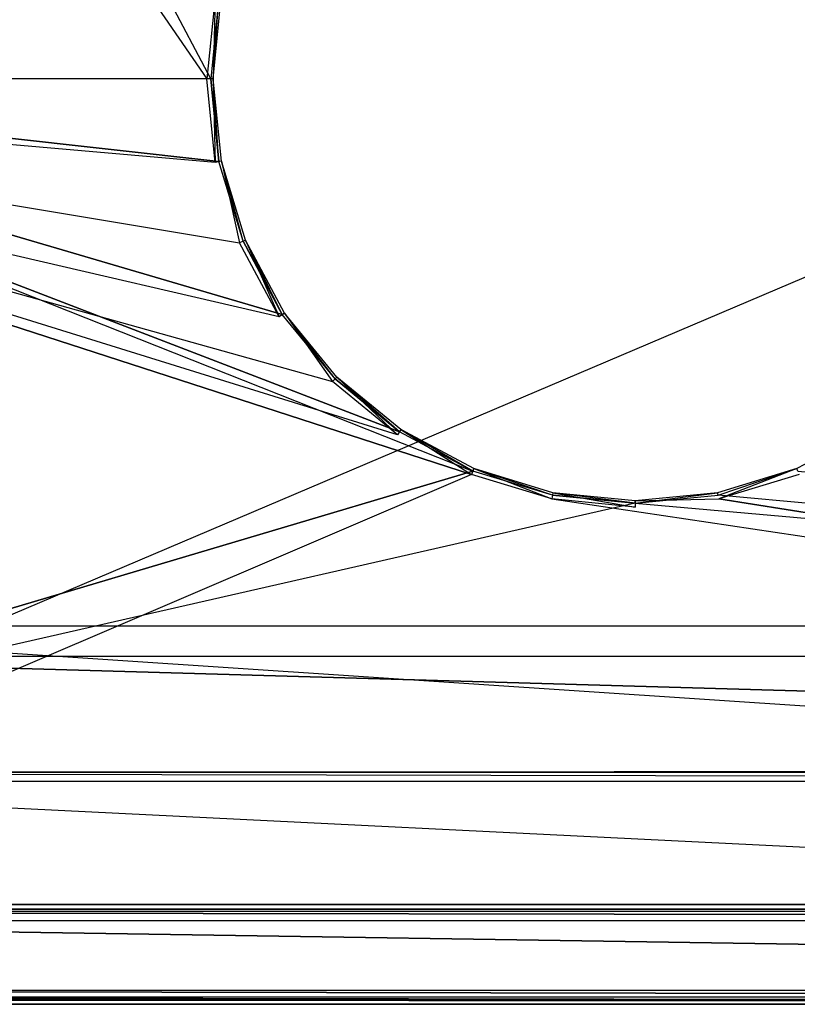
# Model space of a CAD drawing. Extents: x 0 to 1, y -0.5 to 0.
# Tile 5 of 16: x 0.17 to 0.34, y -0.5 to -0.29. Entities that reach past the tile are written whole.
import ezdxf

# ---------------------------------------------------------------- set-up
doc = ezdxf.new("R2010")
doc.units = 0
for name, color, linetype in [('L13_DRAWERBOX_LEGATO_REL_3_X_87', 7, 'CONTINUOUS'), ('L17_PLATTE_LEGATO_N_B10600__0__', 7, 'CONTINUOUS'), ('L1_KORPUS_LEGATO_BO_X_9620__Y_4', 7, 'CONTINUOUS'), ('L3_KORPUS_LEGATO_3_N_B10600____', 7, 'CONTINUOUS'), ('L6_KORPUS_LEGATO_0_N_B10600____', 7, 'CONTINUOUS'), ('L8_FRONT_LEGATO_S2S2_X_3400__Y_', 7, 'CONTINUOUS')]:
    doc.layers.add(name, color=color, linetype=linetype)

msp = doc.modelspace()

# ---------------------------------------------------------------- linework, layer by layer
at = {"layer": 'L13_DRAWERBOX_LEGATO_REL_3_X_87', "color": 8}
for points, invisible_edges in [([(0.939515, -0.4795, 0.048), (0.060485, -0.1555, 0.048), (0.060485, -0.4795, 0.048), (0.939515, -0.4795, 0.048)], 13), ([(0.060485, -0.1555, 0.048), (0.939515, -0.4795, 0.048), (0.939515, -0.1555, 0.048), (0.060485, -0.1555, 0.048)], 14), ([(0.060485, -0.1555, 0.032), (0.939515, -0.4795, 0.032), (0.060485, -0.4795, 0.032), (0.060485, -0.1555, 0.032)], 13), ([(0.939515, -0.4795, 0.032), (0.060485, -0.1555, 0.032), (0.939515, -0.1555, 0.032), (0.939515, -0.4795, 0.032)], 14), ([(0.939515, -0.4795, 0.048), (0.060485, -0.4795, 0.032), (0.939515, -0.4795, 0.032), (0.939515, -0.4795, 0.048)], 13), ([(0.060485, -0.4795, 0.032), (0.939515, -0.4795, 0.048), (0.060485, -0.4795, 0.048), (0.060485, -0.4795, 0.032)], 14)]:
    msp.add_3dface(points, dxfattribs=dict(at, invisible_edges=invisible_edges))
at = {"layer": 'L17_PLATTE_LEGATO_N_B10600__0__', "color": 8}
for points, invisible_edges in [([(0.207929, -0.300523, 0.38), (0.00192, -0.001197, 0.38), (0.00192, -0.300523, 0.38), (0.207929, -0.300523, 0.38)], 13), ([(0.00192, -0.001197, 0.38), (0.207929, -0.300523, 0.38), (0.209703, -0.282515, 0.38), (0.00192, -0.001197, 0.38)], 10), ([(0.051665, -0.001197, 0.342), (0.208737, -0.300523, 0.342), (0.051665, -0.300523, 0.342), (0.051665, -0.001197, 0.342)], 13), ([(0.208737, -0.300523, 0.342), (0.051665, -0.001197, 0.342), (0.210495, -0.282673, 0.342), (0.208737, -0.300523, 0.342)], 10), ([(0.209285, -0.300523, 0.38), (0.209703, -0.282515, 0.38), (0.207929, -0.300523, 0.38), (0.209285, -0.300523, 0.38)], 13), ([(0.210495, -0.282673, 0.342), (0.209285, -0.300523, 0.342), (0.208737, -0.300523, 0.342), (0.210495, -0.282673, 0.342)], 13), ([(0.209703, -0.282515, 0.38), (0.209285, -0.300523, 0.38), (0.211033, -0.28278, 0.38), (0.209703, -0.282515, 0.38)], 14), ([(0.209285, -0.300523, 0.342), (0.210495, -0.282673, 0.342), (0.211033, -0.28278, 0.342), (0.209285, -0.300523, 0.342)], 14), ([(0.211033, -0.28278, 0.379138), (0.209285, -0.300523, 0.38), (0.209285, -0.300523, 0.379138), (0.211033, -0.28278, 0.379138)], 13), ([(0.209285, -0.300523, 0.38), (0.211033, -0.28278, 0.379138), (0.211033, -0.28278, 0.38), (0.209285, -0.300523, 0.38)], 14), ([(0.211033, -0.28278, 0.342), (0.209285, -0.300523, 0.342861), (0.209285, -0.300523, 0.342), (0.211033, -0.28278, 0.342)], 13), ([(0.209285, -0.300523, 0.342861), (0.211033, -0.28278, 0.342), (0.211033, -0.28278, 0.342861), (0.209285, -0.300523, 0.342861)], 14), ([(0.211033, -0.28278, 0.342861), (0.209285, -0.300523, 0.379138), (0.209285, -0.300523, 0.342861), (0.211033, -0.28278, 0.342861)], 13), ([(0.209285, -0.300523, 0.379138), (0.211033, -0.28278, 0.342861), (0.211033, -0.28278, 0.379138), (0.209285, -0.300523, 0.379138)], 14), ([(0.00192, -0.498375, 0.38), (0.26491, -0.385801, 0.38), (0.00192, -0.300523, 0.38), (0.00192, -0.498375, 0.38)], 13), ([(0.00192, -0.300523, 0.38), (0.26491, -0.385801, 0.38), (0.248952, -0.377271, 0.38), (0.00192, -0.300523, 0.38)], 10), ([(0.00192, -0.300523, 0.38), (0.248952, -0.377271, 0.38), (0.234964, -0.365792, 0.38), (0.00192, -0.300523, 0.38)], 13), ([(0.00192, -0.300523, 0.38), (0.234964, -0.365792, 0.38), (0.223485, -0.351804, 0.38), (0.00192, -0.300523, 0.38)], 10), ([(0.00192, -0.300523, 0.38), (0.223485, -0.351804, 0.38), (0.214955, -0.335846, 0.38), (0.00192, -0.300523, 0.38)], 13), ([(0.00192, -0.300523, 0.38), (0.214955, -0.335846, 0.38), (0.209703, -0.318531, 0.38), (0.00192, -0.300523, 0.38)], 10), ([(0.00192, -0.300523, 0.38), (0.209703, -0.318531, 0.38), (0.207929, -0.300523, 0.38), (0.00192, -0.300523, 0.38)], 13), ([(0.265219, -0.385054, 0.342), (0.051665, -0.448631, 0.342), (0.051665, -0.300523, 0.342), (0.265219, -0.385054, 0.342)], 10), ([(0.265219, -0.385054, 0.342), (0.051665, -0.300523, 0.342), (0.249401, -0.376599, 0.342), (0.265219, -0.385054, 0.342)], 13), ([(0.249401, -0.376599, 0.342), (0.051665, -0.300523, 0.342), (0.235536, -0.36522, 0.342), (0.249401, -0.376599, 0.342)], 10), ([(0.235536, -0.36522, 0.342), (0.051665, -0.300523, 0.342), (0.224157, -0.351355, 0.342), (0.235536, -0.36522, 0.342)], 13), ([(0.224157, -0.351355, 0.342), (0.051665, -0.300523, 0.342), (0.215702, -0.335537, 0.342), (0.224157, -0.351355, 0.342)], 10), ([(0.215702, -0.335537, 0.342), (0.051665, -0.300523, 0.342), (0.210495, -0.318373, 0.342), (0.215702, -0.335537, 0.342)], 13), ([(0.210495, -0.318373, 0.342), (0.051665, -0.300523, 0.342), (0.208737, -0.300523, 0.342), (0.210495, -0.318373, 0.342)], 10), ([(0.209703, -0.318531, 0.38), (0.209285, -0.300523, 0.38), (0.207929, -0.300523, 0.38), (0.209703, -0.318531, 0.38)], 13), ([(0.209285, -0.300523, 0.342), (0.210495, -0.318373, 0.342), (0.208737, -0.300523, 0.342), (0.209285, -0.300523, 0.342)], 13), ([(0.209285, -0.300523, 0.379138), (0.211033, -0.318266, 0.38), (0.211033, -0.318266, 0.379138), (0.209285, -0.300523, 0.379138)], 13), ([(0.211033, -0.318266, 0.38), (0.209285, -0.300523, 0.379138), (0.209285, -0.300523, 0.38), (0.211033, -0.318266, 0.38)], 14), ([(0.209285, -0.300523, 0.342), (0.211033, -0.318266, 0.342861), (0.211033, -0.318266, 0.342), (0.209285, -0.300523, 0.342)], 13), ([(0.211033, -0.318266, 0.342861), (0.209285, -0.300523, 0.342), (0.209285, -0.300523, 0.342861), (0.211033, -0.318266, 0.342861)], 14), ([(0.209285, -0.300523, 0.342861), (0.211033, -0.318266, 0.379138), (0.211033, -0.318266, 0.342861), (0.209285, -0.300523, 0.342861)], 13), ([(0.211033, -0.318266, 0.379138), (0.209285, -0.300523, 0.342861), (0.209285, -0.300523, 0.379138), (0.211033, -0.318266, 0.379138)], 14), ([(0.209285, -0.300523, 0.38), (0.209703, -0.318531, 0.38), (0.211033, -0.318266, 0.38), (0.209285, -0.300523, 0.38)], 14), ([(0.210495, -0.318373, 0.342), (0.209285, -0.300523, 0.342), (0.211033, -0.318266, 0.342), (0.210495, -0.318373, 0.342)], 14), ([(0.214955, -0.335846, 0.38), (0.211033, -0.318266, 0.38), (0.209703, -0.318531, 0.38), (0.214955, -0.335846, 0.38)], 13), ([(0.211033, -0.318266, 0.342), (0.215702, -0.335537, 0.342), (0.210495, -0.318373, 0.342), (0.211033, -0.318266, 0.342)], 13), ([(0.211033, -0.318266, 0.379138), (0.216208, -0.335327, 0.38), (0.216208, -0.335327, 0.379138), (0.211033, -0.318266, 0.379138)], 13), ([(0.216208, -0.335327, 0.38), (0.211033, -0.318266, 0.379138), (0.211033, -0.318266, 0.38), (0.216208, -0.335327, 0.38)], 14), ([(0.211033, -0.318266, 0.342), (0.216208, -0.335327, 0.342861), (0.216208, -0.335327, 0.342), (0.211033, -0.318266, 0.342)], 13), ([(0.216208, -0.335327, 0.342861), (0.211033, -0.318266, 0.342), (0.211033, -0.318266, 0.342861), (0.216208, -0.335327, 0.342861)], 14), ([(0.211033, -0.318266, 0.342861), (0.216208, -0.335327, 0.379138), (0.216208, -0.335327, 0.342861), (0.211033, -0.318266, 0.342861)], 13), ([(0.216208, -0.335327, 0.379138), (0.211033, -0.318266, 0.342861), (0.211033, -0.318266, 0.379138), (0.216208, -0.335327, 0.379138)], 14), ([(0.211033, -0.318266, 0.38), (0.214955, -0.335846, 0.38), (0.216208, -0.335327, 0.38), (0.211033, -0.318266, 0.38)], 14), ([(0.215702, -0.335537, 0.342), (0.211033, -0.318266, 0.342), (0.216208, -0.335327, 0.342), (0.215702, -0.335537, 0.342)], 14), ([(0.223485, -0.351804, 0.38), (0.216208, -0.335327, 0.38), (0.214955, -0.335846, 0.38), (0.223485, -0.351804, 0.38)], 13), ([(0.216208, -0.335327, 0.342), (0.224157, -0.351355, 0.342), (0.215702, -0.335537, 0.342), (0.216208, -0.335327, 0.342)], 13), ([(0.216208, -0.335327, 0.379138), (0.224613, -0.351051, 0.38), (0.224613, -0.351051, 0.379138), (0.216208, -0.335327, 0.379138)], 13), ([(0.224613, -0.351051, 0.38), (0.216208, -0.335327, 0.379138), (0.216208, -0.335327, 0.38), (0.224613, -0.351051, 0.38)], 14), ([(0.216208, -0.335327, 0.342), (0.224613, -0.351051, 0.342861), (0.224613, -0.351051, 0.342), (0.216208, -0.335327, 0.342)], 13), ([(0.224613, -0.351051, 0.342861), (0.216208, -0.335327, 0.342), (0.216208, -0.335327, 0.342861), (0.224613, -0.351051, 0.342861)], 14), ([(0.216208, -0.335327, 0.342861), (0.224613, -0.351051, 0.379138), (0.224613, -0.351051, 0.342861), (0.216208, -0.335327, 0.342861)], 13), ([(0.224613, -0.351051, 0.379138), (0.216208, -0.335327, 0.342861), (0.216208, -0.335327, 0.379138), (0.224613, -0.351051, 0.379138)], 14), ([(0.216208, -0.335327, 0.38), (0.223485, -0.351804, 0.38), (0.224613, -0.351051, 0.38), (0.216208, -0.335327, 0.38)], 14), ([(0.224157, -0.351355, 0.342), (0.216208, -0.335327, 0.342), (0.224613, -0.351051, 0.342), (0.224157, -0.351355, 0.342)], 14), ([(0.234964, -0.365792, 0.38), (0.224613, -0.351051, 0.38), (0.223485, -0.351804, 0.38), (0.234964, -0.365792, 0.38)], 13), ([(0.224613, -0.351051, 0.342), (0.235536, -0.36522, 0.342), (0.224157, -0.351355, 0.342), (0.224613, -0.351051, 0.342)], 13), ([(0.224613, -0.351051, 0.379138), (0.235924, -0.364833, 0.38), (0.235924, -0.364833, 0.379138), (0.224613, -0.351051, 0.379138)], 13), ([(0.235924, -0.364833, 0.38), (0.224613, -0.351051, 0.379138), (0.224613, -0.351051, 0.38), (0.235924, -0.364833, 0.38)], 14), ([(0.224613, -0.351051, 0.342), (0.235924, -0.364833, 0.342861), (0.235924, -0.364833, 0.342), (0.224613, -0.351051, 0.342)], 13), ([(0.235924, -0.364833, 0.342861), (0.224613, -0.351051, 0.342), (0.224613, -0.351051, 0.342861), (0.235924, -0.364833, 0.342861)], 14), ([(0.224613, -0.351051, 0.342861), (0.235924, -0.364833, 0.379138), (0.235924, -0.364833, 0.342861), (0.224613, -0.351051, 0.342861)], 13), ([(0.235924, -0.364833, 0.379138), (0.224613, -0.351051, 0.342861), (0.224613, -0.351051, 0.379138), (0.235924, -0.364833, 0.379138)], 14), ([(0.224613, -0.351051, 0.38), (0.234964, -0.365792, 0.38), (0.235924, -0.364833, 0.38), (0.224613, -0.351051, 0.38)], 14), ([(0.235536, -0.36522, 0.342), (0.224613, -0.351051, 0.342), (0.235924, -0.364833, 0.342), (0.235536, -0.36522, 0.342)], 14), ([(0.248952, -0.377271, 0.38), (0.235924, -0.364833, 0.38), (0.234964, -0.365792, 0.38), (0.248952, -0.377271, 0.38)], 13), ([(0.235924, -0.364833, 0.342), (0.249401, -0.376599, 0.342), (0.235536, -0.36522, 0.342), (0.235924, -0.364833, 0.342)], 13), ([(0.235924, -0.364833, 0.38), (0.249705, -0.376143, 0.379138), (0.235924, -0.364833, 0.379138), (0.235924, -0.364833, 0.38)], 13), ([(0.249705, -0.376143, 0.379138), (0.235924, -0.364833, 0.38), (0.249705, -0.376143, 0.38), (0.249705, -0.376143, 0.379138)], 14), ([(0.235924, -0.364833, 0.342861), (0.249705, -0.376143, 0.342), (0.235924, -0.364833, 0.342), (0.235924, -0.364833, 0.342861)], 13), ([(0.249705, -0.376143, 0.342), (0.235924, -0.364833, 0.342861), (0.249705, -0.376143, 0.342861), (0.249705, -0.376143, 0.342)], 14), ([(0.235924, -0.364833, 0.379138), (0.249705, -0.376143, 0.342861), (0.235924, -0.364833, 0.342861), (0.235924, -0.364833, 0.379138)], 13), ([(0.249705, -0.376143, 0.342861), (0.235924, -0.364833, 0.379138), (0.249705, -0.376143, 0.379138), (0.249705, -0.376143, 0.342861)], 14), ([(0.235924, -0.364833, 0.38), (0.248952, -0.377271, 0.38), (0.249705, -0.376143, 0.38), (0.235924, -0.364833, 0.38)], 14), ([(0.249401, -0.376599, 0.342), (0.235924, -0.364833, 0.342), (0.249705, -0.376143, 0.342), (0.249401, -0.376599, 0.342)], 14), ([(0.26491, -0.385801, 0.38), (0.249705, -0.376143, 0.38), (0.248952, -0.377271, 0.38), (0.26491, -0.385801, 0.38)], 13), ([(0.249705, -0.376143, 0.342), (0.265219, -0.385054, 0.342), (0.249401, -0.376599, 0.342), (0.249705, -0.376143, 0.342)], 13), ([(0.249705, -0.376143, 0.379138), (0.265429, -0.384548, 0.38), (0.265429, -0.384548, 0.379138), (0.249705, -0.376143, 0.379138)], 13), ([(0.265429, -0.384548, 0.38), (0.249705, -0.376143, 0.379138), (0.249705, -0.376143, 0.38), (0.265429, -0.384548, 0.38)], 14), ([(0.249705, -0.376143, 0.342861), (0.265429, -0.384548, 0.342), (0.249705, -0.376143, 0.342), (0.249705, -0.376143, 0.342861)], 13), ([(0.265429, -0.384548, 0.342), (0.249705, -0.376143, 0.342861), (0.265429, -0.384548, 0.342861), (0.265429, -0.384548, 0.342)], 14), ([(0.249705, -0.376143, 0.342861), (0.265429, -0.384548, 0.379138), (0.265429, -0.384548, 0.342861), (0.249705, -0.376143, 0.342861)], 13), ([(0.265429, -0.384548, 0.379138), (0.249705, -0.376143, 0.342861), (0.249705, -0.376143, 0.379138), (0.265429, -0.384548, 0.379138)], 14), ([(0.249705, -0.376143, 0.38), (0.26491, -0.385801, 0.38), (0.265429, -0.384548, 0.38), (0.249705, -0.376143, 0.38)], 14), ([(0.265219, -0.385054, 0.342), (0.249705, -0.376143, 0.342), (0.265429, -0.384548, 0.342), (0.265219, -0.385054, 0.342)], 14), ([(0.335038, -0.384548, 0.38), (0.350761, -0.376143, 0.379138), (0.335038, -0.384548, 0.379138), (0.335038, -0.384548, 0.38)], 13), ([(0.350761, -0.376143, 0.379138), (0.335038, -0.384548, 0.38), (0.350761, -0.376143, 0.38), (0.350761, -0.376143, 0.379138)], 14), ([(0.335038, -0.384548, 0.342), (0.350761, -0.376143, 0.342861), (0.350761, -0.376143, 0.342), (0.335038, -0.384548, 0.342)], 13), ([(0.350761, -0.376143, 0.342861), (0.335038, -0.384548, 0.342), (0.335038, -0.384548, 0.342861), (0.350761, -0.376143, 0.342861)], 14), ([(0.335038, -0.384548, 0.379138), (0.350761, -0.376143, 0.342861), (0.335038, -0.384548, 0.342861), (0.335038, -0.384548, 0.379138)], 13), ([(0.350761, -0.376143, 0.342861), (0.335038, -0.384548, 0.379138), (0.350761, -0.376143, 0.379138), (0.350761, -0.376143, 0.342861)], 14), ([(0.335557, -0.385801, 0.38), (0.350761, -0.376143, 0.38), (0.335038, -0.384548, 0.38), (0.335557, -0.385801, 0.38)], 13), ([(0.350761, -0.376143, 0.342), (0.335248, -0.385054, 0.342), (0.335038, -0.384548, 0.342), (0.350761, -0.376143, 0.342)], 13), ([(0.26491, -0.385801, 0.38), (0.00192, -0.498375, 0.38), (0.282226, -0.391054, 0.38), (0.26491, -0.385801, 0.38)], 10), ([(0.282383, -0.390261, 0.342), (0.051665, -0.448631, 0.342), (0.265219, -0.385054, 0.342), (0.282383, -0.390261, 0.342)], 13), ([(0.282226, -0.391054, 0.38), (0.265429, -0.384548, 0.38), (0.26491, -0.385801, 0.38), (0.282226, -0.391054, 0.38)], 13), ([(0.265429, -0.384548, 0.342), (0.282383, -0.390261, 0.342), (0.265219, -0.385054, 0.342), (0.265429, -0.384548, 0.342)], 13), ([(0.265429, -0.384548, 0.38), (0.28249, -0.389723, 0.379138), (0.265429, -0.384548, 0.379138), (0.265429, -0.384548, 0.38)], 13), ([(0.28249, -0.389723, 0.379138), (0.265429, -0.384548, 0.38), (0.28249, -0.389723, 0.38), (0.28249, -0.389723, 0.379138)], 14), ([(0.265429, -0.384548, 0.342861), (0.28249, -0.389723, 0.342), (0.265429, -0.384548, 0.342), (0.265429, -0.384548, 0.342861)], 13), ([(0.28249, -0.389723, 0.342), (0.265429, -0.384548, 0.342861), (0.28249, -0.389723, 0.342861), (0.28249, -0.389723, 0.342)], 14), ([(0.265429, -0.384548, 0.379138), (0.28249, -0.389723, 0.342861), (0.265429, -0.384548, 0.342861), (0.265429, -0.384548, 0.379138)], 13), ([(0.28249, -0.389723, 0.342861), (0.265429, -0.384548, 0.379138), (0.28249, -0.389723, 0.379138), (0.28249, -0.389723, 0.342861)], 14), ([(0.265429, -0.384548, 0.38), (0.282226, -0.391054, 0.38), (0.28249, -0.389723, 0.38), (0.265429, -0.384548, 0.38)], 14), ([(0.282383, -0.390261, 0.342), (0.265429, -0.384548, 0.342), (0.28249, -0.389723, 0.342), (0.282383, -0.390261, 0.342)], 14), ([(0.317977, -0.389723, 0.379138), (0.335038, -0.384548, 0.38), (0.335038, -0.384548, 0.379138), (0.317977, -0.389723, 0.379138)], 13), ([(0.335038, -0.384548, 0.38), (0.317977, -0.389723, 0.379138), (0.317977, -0.389723, 0.38), (0.335038, -0.384548, 0.38)], 14), ([(0.317977, -0.389723, 0.342), (0.335038, -0.384548, 0.342861), (0.335038, -0.384548, 0.342), (0.317977, -0.389723, 0.342)], 13), ([(0.335038, -0.384548, 0.342861), (0.317977, -0.389723, 0.342), (0.317977, -0.389723, 0.342861), (0.335038, -0.384548, 0.342861)], 14), ([(0.317977, -0.389723, 0.342861), (0.335038, -0.384548, 0.379138), (0.335038, -0.384548, 0.342861), (0.317977, -0.389723, 0.342861)], 13), ([(0.335038, -0.384548, 0.379138), (0.317977, -0.389723, 0.342861), (0.317977, -0.389723, 0.379138), (0.335038, -0.384548, 0.379138)], 14), ([(0.318241, -0.391054, 0.38), (0.335038, -0.384548, 0.38), (0.317977, -0.389723, 0.38), (0.318241, -0.391054, 0.38)], 13), ([(0.335038, -0.384548, 0.342), (0.318084, -0.390261, 0.342), (0.317977, -0.389723, 0.342), (0.335038, -0.384548, 0.342)], 13), ([(0.318084, -0.390261, 0.342), (0.335038, -0.384548, 0.342), (0.335248, -0.385054, 0.342), (0.318084, -0.390261, 0.342)], 14), ([(0.948577, -0.448631, 0.342), (0.318084, -0.390261, 0.342), (0.335248, -0.385054, 0.342), (0.948577, -0.448631, 0.342)], 10), ([(0.335038, -0.384548, 0.38), (0.318241, -0.391054, 0.38), (0.335557, -0.385801, 0.38), (0.335038, -0.384548, 0.38)], 14), ([(0.318241, -0.391054, 0.38), (0.998322, -0.498375, 0.38), (0.335557, -0.385801, 0.38), (0.318241, -0.391054, 0.38)], 10), ([(0.300234, -0.392019, 0.342), (0.051665, -0.448631, 0.342), (0.282383, -0.390261, 0.342), (0.300234, -0.392019, 0.342)], 10), ([(0.300234, -0.392827, 0.38), (0.28249, -0.389723, 0.38), (0.282226, -0.391054, 0.38), (0.300234, -0.392827, 0.38)], 13), ([(0.28249, -0.389723, 0.342), (0.300234, -0.392019, 0.342), (0.282383, -0.390261, 0.342), (0.28249, -0.389723, 0.342)], 13), ([(0.28249, -0.389723, 0.38), (0.300234, -0.391471, 0.379138), (0.28249, -0.389723, 0.379138), (0.28249, -0.389723, 0.38)], 13), ([(0.300234, -0.391471, 0.379138), (0.28249, -0.389723, 0.38), (0.300234, -0.391471, 0.38), (0.300234, -0.391471, 0.379138)], 14), ([(0.28249, -0.389723, 0.342861), (0.300234, -0.391471, 0.342), (0.28249, -0.389723, 0.342), (0.28249, -0.389723, 0.342861)], 13), ([(0.300234, -0.391471, 0.342), (0.28249, -0.389723, 0.342861), (0.300234, -0.391471, 0.342861), (0.300234, -0.391471, 0.342)], 14), ([(0.28249, -0.389723, 0.379138), (0.300234, -0.391471, 0.342861), (0.28249, -0.389723, 0.342861), (0.28249, -0.389723, 0.379138)], 13), ([(0.300234, -0.391471, 0.342861), (0.28249, -0.389723, 0.379138), (0.300234, -0.391471, 0.379138), (0.300234, -0.391471, 0.342861)], 14), ([(0.28249, -0.389723, 0.38), (0.300234, -0.392827, 0.38), (0.300234, -0.391471, 0.38), (0.28249, -0.389723, 0.38)], 14), ([(0.300234, -0.392019, 0.342), (0.28249, -0.389723, 0.342), (0.300234, -0.391471, 0.342), (0.300234, -0.392019, 0.342)], 14), ([(0.300234, -0.391471, 0.379138), (0.317977, -0.389723, 0.38), (0.317977, -0.389723, 0.379138), (0.300234, -0.391471, 0.379138)], 13), ([(0.317977, -0.389723, 0.38), (0.300234, -0.391471, 0.379138), (0.300234, -0.391471, 0.38), (0.317977, -0.389723, 0.38)], 14), ([(0.300234, -0.391471, 0.342), (0.317977, -0.389723, 0.342861), (0.317977, -0.389723, 0.342), (0.300234, -0.391471, 0.342)], 13), ([(0.317977, -0.389723, 0.342861), (0.300234, -0.391471, 0.342), (0.300234, -0.391471, 0.342861), (0.317977, -0.389723, 0.342861)], 14), ([(0.300234, -0.391471, 0.342861), (0.317977, -0.389723, 0.379138), (0.317977, -0.389723, 0.342861), (0.300234, -0.391471, 0.342861)], 13), ([(0.317977, -0.389723, 0.379138), (0.300234, -0.391471, 0.342861), (0.300234, -0.391471, 0.379138), (0.317977, -0.389723, 0.379138)], 14), ([(0.300234, -0.391471, 0.38), (0.318241, -0.391054, 0.38), (0.317977, -0.389723, 0.38), (0.300234, -0.391471, 0.38)], 14), ([(0.317977, -0.389723, 0.342), (0.300234, -0.392019, 0.342), (0.300234, -0.391471, 0.342), (0.317977, -0.389723, 0.342)], 13), ([(0.300234, -0.392019, 0.342), (0.317977, -0.389723, 0.342), (0.318084, -0.390261, 0.342), (0.300234, -0.392019, 0.342)], 14), ([(0.948577, -0.448631, 0.342), (0.300234, -0.392019, 0.342), (0.318084, -0.390261, 0.342), (0.948577, -0.448631, 0.342)], 13), ([(0.282226, -0.391054, 0.38), (0.00192, -0.498375, 0.38), (0.998322, -0.498375, 0.38), (0.282226, -0.391054, 0.38)], 13), ([(0.051665, -0.448631, 0.342), (0.300234, -0.392019, 0.342), (0.948577, -0.448631, 0.342), (0.051665, -0.448631, 0.342)], 13), ([(0.282226, -0.391054, 0.38), (0.998322, -0.498375, 0.38), (0.300234, -0.392827, 0.38), (0.282226, -0.391054, 0.38)], 10), ([(0.318241, -0.391054, 0.38), (0.300234, -0.391471, 0.38), (0.300234, -0.392827, 0.38), (0.318241, -0.391054, 0.38)], 13), ([(0.300234, -0.392827, 0.38), (0.998322, -0.498375, 0.38), (0.318241, -0.391054, 0.38), (0.300234, -0.392827, 0.38)], 13), ([(0.948577, -0.448631, 0.342), (0.051665, -0.450256, 0.342), (0.051665, -0.448631, 0.342), (0.948577, -0.448631, 0.342)], 13), ([(0.051665, -0.450256, 0.342), (0.948577, -0.448631, 0.342), (0.948577, -0.450256, 0.342), (0.051665, -0.450256, 0.342)], 14), ([(0.049961, -0.451959, 0.343069), (0.997308, -0.498987, 0.372564), (0.002933, -0.498987, 0.372564), (0.049961, -0.451959, 0.343069)], 13), ([(0.051665, -0.450256, 0.342), (0.950281, -0.451959, 0.343069), (0.049961, -0.451959, 0.343069), (0.051665, -0.450256, 0.342)], 13), ([(0.997308, -0.498987, 0.372564), (0.049961, -0.451959, 0.343069), (0.950281, -0.451959, 0.343069), (0.997308, -0.498987, 0.372564)], 14), ([(0.950281, -0.451959, 0.343069), (0.051665, -0.450256, 0.342), (0.948577, -0.450256, 0.342), (0.950281, -0.451959, 0.343069)], 14), ([(0.998322, -0.5, 0.38), (0.00192, -0.498375, 0.38), (0.00192, -0.5, 0.38), (0.998322, -0.5, 0.38)], 13), ([(0.00192, -0.498375, 0.38), (0.998322, -0.5, 0.38), (0.998322, -0.498375, 0.38), (0.00192, -0.498375, 0.38)], 14), ([(0.002933, -0.498987, 0.372564), (0.998322, -0.5, 0.3732), (0.00192, -0.5, 0.3732), (0.002933, -0.498987, 0.372564)], 13), ([(0.998322, -0.5, 0.374378), (0.00192, -0.5, 0.378361), (0.00192, -0.5, 0.374378), (0.998322, -0.5, 0.374378)], 13), ([(0.00192, -0.5, 0.378361), (0.998322, -0.5, 0.374378), (0.998322, -0.5, 0.378361), (0.00192, -0.5, 0.378361)], 14), ([(0.998322, -0.5, 0.378361), (0.00192, -0.5, 0.38), (0.00192, -0.5, 0.378361), (0.998322, -0.5, 0.378361)], 13), ([(0.00192, -0.5, 0.38), (0.998322, -0.5, 0.378361), (0.998322, -0.5, 0.38), (0.00192, -0.5, 0.38)], 14), ([(0.998322, -0.5, 0.3732), (0.00192, -0.5, 0.374378), (0.00192, -0.5, 0.3732), (0.998322, -0.5, 0.3732)], 13), ([(0.00192, -0.5, 0.374378), (0.998322, -0.5, 0.3732), (0.998322, -0.5, 0.374378), (0.00192, -0.5, 0.374378)], 14), ([(0.998322, -0.5, 0.3732), (0.002933, -0.498987, 0.372564), (0.997308, -0.498987, 0.372564), (0.998322, -0.5, 0.3732)], 14)]:
    msp.add_3dface(points, dxfattribs=dict(at, invisible_edges=invisible_edges))
at = {"layer": 'L1_KORPUS_LEGATO_BO_X_9620__Y_4', "color": 8}
for points, invisible_edges in [([(0.981, -0.4785, 0.02), (0.019, -0.069, 0.02), (0.019, -0.4785, 0.02), (0.981, -0.4785, 0.02)], 13), ([(0.019, -0.069, 0.02), (0.981, -0.4785, 0.02), (0.981, -0.069, 0.02), (0.019, -0.069, 0.02)], 14), ([(0.981, -0.069, 0.001), (0.019, -0.4785, 0.001), (0.019, -0.069, 0.001), (0.981, -0.069, 0.001)], 13), ([(0.019, -0.4785, 0.001), (0.981, -0.069, 0.001), (0.981, -0.4785, 0.001), (0.019, -0.4785, 0.001)], 14), ([(0.981, -0.4785, 0.001), (0.019, -0.4785, 0.02), (0.019, -0.4785, 0.001), (0.981, -0.4785, 0.001)], 13), ([(0.019, -0.4785, 0.02), (0.981, -0.4785, 0.001), (0.981, -0.4785, 0.02), (0.019, -0.4785, 0.02)], 14)]:
    msp.add_3dface(points, dxfattribs=dict(at, invisible_edges=invisible_edges))
at = {"layer": 'L3_KORPUS_LEGATO_3_N_B10600____', "color": 8}
for points, invisible_edges in [([(0.019, -0.4785, 0.313), (0.079, -0.4185, 0.313), (0.981, -0.4785, 0.313), (0.019, -0.4785, 0.313)], 10), ([(0.981, -0.4785, 0.332), (0.079, -0.4185, 0.332), (0.019, -0.4785, 0.332), (0.981, -0.4785, 0.332)], 13), ([(0.981, -0.4785, 0.313), (0.079, -0.4185, 0.313), (0.921, -0.4185, 0.313), (0.981, -0.4785, 0.313)], 15), ([(0.079, -0.4185, 0.332), (0.921, -0.4185, 0.313), (0.079, -0.4185, 0.313), (0.079, -0.4185, 0.332)], 13), ([(0.921, -0.4185, 0.313), (0.079, -0.4185, 0.332), (0.921, -0.4185, 0.332), (0.921, -0.4185, 0.313)], 14), ([(0.079, -0.4185, 0.332), (0.981, -0.4785, 0.332), (0.921, -0.4185, 0.332), (0.079, -0.4185, 0.332)], 14), ([(0.981, -0.4785, 0.313), (0.019, -0.4785, 0.332), (0.019, -0.4785, 0.313), (0.981, -0.4785, 0.313)], 13), ([(0.019, -0.4785, 0.332), (0.981, -0.4785, 0.313), (0.981, -0.4785, 0.332), (0.019, -0.4785, 0.332)], 14)]:
    msp.add_3dface(points, dxfattribs=dict(at, invisible_edges=invisible_edges))
at = {"layer": 'L6_KORPUS_LEGATO_0_N_B10600____', "color": 8}
for points, invisible_edges in [([(0.075, -0.425, 0.332), (0.95, -0.45, 0.332), (0.05, -0.45, 0.332), (0.075, -0.425, 0.332)], 13), ([(0.95, -0.45, 0.342), (0.075, -0.425, 0.342), (0.05, -0.45, 0.342), (0.95, -0.45, 0.342)], 13), ([(0.95, -0.45, 0.332), (0.075, -0.425, 0.332), (0.925, -0.425, 0.332), (0.95, -0.45, 0.332)], 14), ([(0.075, -0.425, 0.342), (0.95, -0.45, 0.342), (0.925, -0.425, 0.342), (0.075, -0.425, 0.342)], 14), ([(0.075, -0.425, 0.342), (0.925, -0.425, 0.332), (0.075, -0.425, 0.332), (0.075, -0.425, 0.342)], 13), ([(0.925, -0.425, 0.332), (0.075, -0.425, 0.342), (0.925, -0.425, 0.342), (0.925, -0.425, 0.332)], 14), ([(0.95, -0.45, 0.332), (0.05, -0.45, 0.342), (0.05, -0.45, 0.332), (0.95, -0.45, 0.332)], 13), ([(0.05, -0.45, 0.342), (0.95, -0.45, 0.332), (0.95, -0.45, 0.342), (0.05, -0.45, 0.342)], 14)]:
    msp.add_3dface(points, dxfattribs=dict(at, invisible_edges=invisible_edges))
at = {"layer": 'L8_FRONT_LEGATO_S2S2_X_3400__Y_', "color": 8}
for points, invisible_edges in [([(0.996, -0.482, 0.34), (0.004, -0.48, 0.34), (0.004, -0.482, 0.34), (0.996, -0.482, 0.34)], 13), ([(0.004, -0.48, 0.34), (0.996, -0.482, 0.34), (0.996, -0.48, 0.34), (0.004, -0.48, 0.34)], 14), ([(0.004, -0.48), (0.996, -0.482), (0.004, -0.482), (0.004, -0.48)], 13), ([(0.996, -0.482), (0.004, -0.48), (0.996, -0.48), (0.996, -0.482)], 14), ([(0.004, -0.48, 0.002), (0.996, -0.48, 0.338), (0.996, -0.48, 0.002), (0.004, -0.48, 0.002)], 13), ([(0.996, -0.48, 0.338), (0.004, -0.48, 0.002), (0.004, -0.48, 0.338), (0.996, -0.48, 0.338)], 14), ([(0.004, -0.48, 0.338), (0.996, -0.48, 0.34), (0.996, -0.48, 0.338), (0.004, -0.48, 0.338)], 13), ([(0.996, -0.48, 0.34), (0.004, -0.48, 0.338), (0.004, -0.48, 0.34), (0.996, -0.48, 0.34)], 14), ([(0.004, -0.48), (0.996, -0.48, 0.002), (0.996, -0.48), (0.004, -0.48)], 13), ([(0.996, -0.48, 0.002), (0.004, -0.48), (0.004, -0.48, 0.002), (0.996, -0.48, 0.002)], 14), ([(0.004, -0.482), (0.996, -0.497), (0.004, -0.497), (0.004, -0.482)], 13), ([(0.996, -0.497), (0.004, -0.482), (0.996, -0.482), (0.996, -0.497)], 14), ([(0.996, -0.497, 0.34), (0.004, -0.482, 0.34), (0.004, -0.497, 0.34), (0.996, -0.497, 0.34)], 13), ([(0.004, -0.482, 0.34), (0.996, -0.497, 0.34), (0.996, -0.482, 0.34), (0.004, -0.482, 0.34)], 14), ([(0.004, -0.497), (0.996, -0.499), (0.004, -0.499), (0.004, -0.497)], 13), ([(0.996, -0.499), (0.004, -0.497), (0.996, -0.497), (0.996, -0.499)], 14), ([(0.996, -0.499, 0.34), (0.004, -0.497, 0.34), (0.004, -0.499, 0.34), (0.996, -0.499, 0.34)], 13), ([(0.004, -0.497, 0.34), (0.996, -0.499, 0.34), (0.996, -0.497, 0.34), (0.004, -0.497, 0.34)], 14), ([(0.996, -0.499, 0.338), (0.004, -0.499, 0.002), (0.996, -0.499, 0.002), (0.996, -0.499, 0.338)], 13), ([(0.004, -0.499, 0.002), (0.996, -0.499, 0.338), (0.004, -0.499, 0.338), (0.004, -0.499, 0.002)], 14), ([(0.996, -0.499, 0.002), (0.004, -0.499), (0.996, -0.499), (0.996, -0.499, 0.002)], 13), ([(0.004, -0.499), (0.996, -0.499, 0.002), (0.004, -0.499, 0.002), (0.004, -0.499)], 14), ([(0.996, -0.499, 0.34), (0.004, -0.499, 0.338), (0.996, -0.499, 0.338), (0.996, -0.499, 0.34)], 13), ([(0.004, -0.499, 0.338), (0.996, -0.499, 0.34), (0.004, -0.499, 0.34), (0.004, -0.499, 0.338)], 14)]:
    msp.add_3dface(points, dxfattribs=dict(at, invisible_edges=invisible_edges))

doc.saveas('drawing.dxf')
